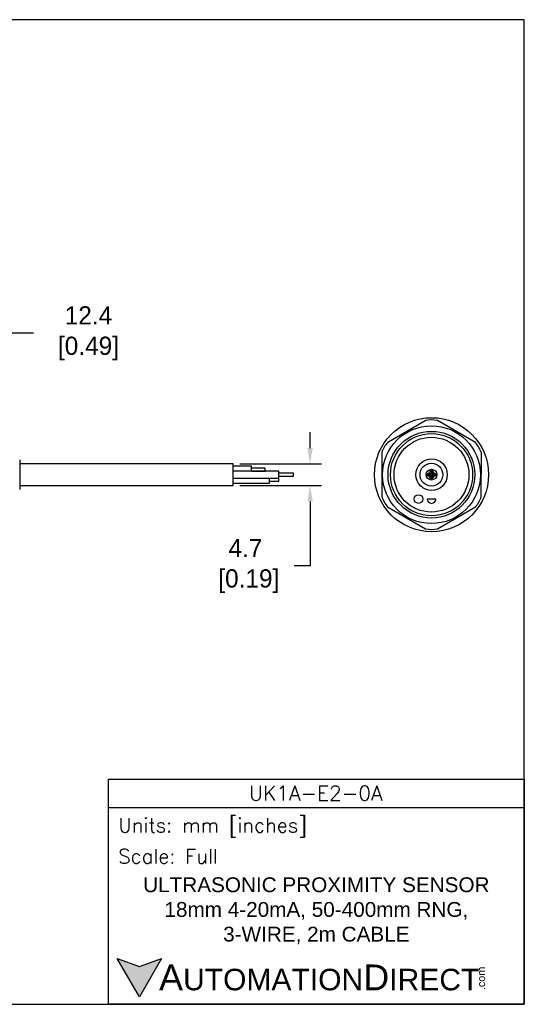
# Model space of a CAD drawing. Header units: inches. Extents: x 0 to 279, y 0 to 216.
# Tile 5 of 5: x 169 to 279, y 0 to 216. Entities that reach past the tile are written whole.
import ezdxf

# ---------------------------------------------------------------- set-up
doc = ezdxf.new("R2010")
doc.units = ezdxf.units.IN
doc.header["$LTSCALE"] = 10
doc.header["$MEASUREMENT"] = 0
doc.layers.add('DIM', color=140, linetype='Continuous')
doc.layers.add('Text', color=140, linetype='Continuous')
doc.styles.add('\\M+2ABAC\\M+2A6A11', font='txt')
doc.styles.add('ROMANS', font='romans.shx')
doc.dimstyles.get("Standard").update_dxf_attribs({"dimtxt": 4, "dimasz": 3.5, "dimexe": 2.5, "dimexo": 1.5, "dimgap": 1, "dimtad": 0, "dimtih": 1, "dimtoh": 1, "dimdec": 1, "dimzin": 0, "dimdsep": 46, "dimtxsty": 'Standard', "dimcen": 0, "dimadec": 0, "dimazin": 0, "dimtfac": 1, "dimtdec": 1, "dimtofl": 0, "dimtmove": 0, "dimatfit": 3, "dimfxl": 0, "dimtolj": 1, "dimtzin": 0, "dimarcsym": 0})

# ---------------------------------------------------------------- blocks, each defined once
blk = doc.blocks.new('*D5')
at = {"layer": 'Defpoints', "color": 0}
for p in [(153.46, 147.13), (165.85, 124.13), (153.46, 118.97)]:
    blk.add_point(p, dxfattribs=at)
at = {"layer": 'DIM', "color": 0, "lineweight": -2}
for p, q in [((153.46, 120.47), (153.46, 149.63)), ((165.85, 125.63), (165.85, 149.63)), ((162.35, 147.13), (156.96, 147.13)), ((171.84, 147.13), (165.85, 147.13))]:
    blk.add_line(p, q, dxfattribs=at)
at = {"layer": 'DIM', "color": 0}
for points in [[(156.96, 147.71), (156.96, 146.54), (153.46, 147.13)], [(162.35, 147.71), (162.35, 146.54), (165.85, 147.13)]]:
    blk.add_solid(points, dxfattribs=at)
at = {"layer": 'DIM', "color": 0, "insert": (183.17, 147.13), "char_height": 4, "attachment_point": 5}
blk.add_mtext('\\A1; 12.4\\P [0.49]', dxfattribs=at)
blk = doc.blocks.new('*D3')
at = {"layer": 'Defpoints', "color": 0}
for p in [(215.61, 118.48), (215.61, 113.78), (232.46, 113.78)]:
    blk.add_point(p, dxfattribs=at)
at = {"layer": 'DIM', "color": 0, "lineweight": -2}
for p, q in [((232.46, 121.98), (232.46, 125.48)), ((217.11, 118.48), (234.96, 118.48)), ((217.11, 113.78), (234.96, 113.78)), ((232.46, 110.28), (232.46, 96.12)), ((232.46, 96.12), (228.96, 96.12))]:
    blk.add_line(p, q, dxfattribs=at)
at = {"layer": 'DIM', "color": 0}
for points in [[(231.88, 121.98), (233.05, 121.98), (232.46, 118.48)], [(231.88, 110.28), (233.05, 110.28), (232.46, 113.78)]]:
    blk.add_solid(points, dxfattribs=at)
at = {"layer": 'DIM', "color": 0, "insert": (218.3, 96.12), "char_height": 4, "attachment_point": 5}
blk.add_mtext('\\A1;4.7\\P [0.19]', dxfattribs=at)

msp = doc.modelspace()

# ---------------------------------------------------------------- hatches: boundary and pattern name
at = {"layer": 'Text'}
msp.add_hatch(color=256, dxfattribs=at).paths.add_polyline_path([(199.93, 10.07), (195.08, 8.31), (190.23, 10.07), (195.08, 1.67)])

# ---------------------------------------------------------------- linework, layer by layer
for p, q in [((257.8, 127.98), (249.47, 123.2)), ((268.69, 123.17), (260.39, 127.98)), ((248.18, 120.95), (248.16, 111.35)), ((269.98, 111.32), (269.99, 120.92)), ((168.85, 119.38), (168.85, 112.89)), ((215.61, 118.48), (168.85, 118.48)), ((215.61, 113.78), (215.61, 118.48)), ((219.61, 117.98), (215.61, 117.98)), ((225.61, 116.88), (215.61, 116.88)), ((219.61, 116.88), (219.61, 117.98)), ((222.61, 117.58), (219.61, 117.58)), ((219.61, 116.89), (222.61, 116.89)), ((222.61, 116.89), (222.61, 117.58)), ((225.61, 115.38), (225.61, 116.88)), ((215.61, 115.38), (225.61, 115.38)), ((223.61, 114.28), (223.61, 115.38)), ((225.61, 115.33), (223.61, 115.33)), ((223.61, 114.73), (225.61, 114.73)), ((228.82, 116.43), (225.61, 116.43)), ((225.61, 115.83), (228.82, 115.83)), ((225.61, 114.73), (225.61, 115.33)), ((228.82, 115.83), (228.82, 116.43)), ((168.85, 113.78), (215.61, 113.78)), ((215.61, 114.28), (223.61, 114.28)), ((260, 110.8), (258.1, 110.8)), ((249.46, 109.1), (257.76, 104.29)), ((260.36, 104.29), (268.68, 109.07))]:
    msp.add_line(p, q)
for centre, radius in [((259.08, 116.13), 12.5), ((259.06, 116.13), 10.72), ((259.06, 116.13), 9.5), ((259.08, 116.13), 9), ((259.06, 116.13), 8.2), ((259.08, 116.13), 3.45), ((259.06, 116.13), 2.5), ((259.08, 116.13), 1.18), ((259.08, 116.68), 0.375), ((259.08, 116.68), 0.15), ((258.53, 116.13), 0.375), ((258.53, 116.13), 0.172), ((259.08, 115.58), 0.375), ((259.08, 115.58), 0.15), ((259.63, 116.13), 0.375), ((259.63, 116.13), 0.15), ((256.22, 110.8), 0.95)]:
    msp.add_circle(centre, radius)
for centre, radius, start, end in [((259.1, 122.47), 5.66, 76.7986, 103.2975), ((253.6, 119.32), 5.66, 136.7986, 163.2975), ((264.57, 119.28), 5.66, 16.7986, 43.2975), ((253.58, 112.98), 5.66, 196.7986, 223.2975), ((259.05, 110.8), 0.95, 180, 0), ((264.55, 112.95), 5.66, 316.7986, 343.2975), ((259.06, 109.8), 5.66, 256.7986, 283.2975)]:
    msp.add_arc(centre, radius, start, end)
at = {"layer": 'Defpoints'}
msp.add_lwpolyline([(279.4, 215.9), (0, 215.9), (0, 0), (279.4, 0)], close=True, dxfattribs=at)
at = {"layer": 'Text'}
msp.add_line((188.28, 43.12), (279.4, 43.12), dxfattribs=at)
for points in [[(188.28, 0), (188.28, 49.4), (279.4, 49.4), (279.4, 0)], [(199.93, 10.07), (195.08, 1.67), (190.23, 10.07), (195.08, 8.31)]]:
    msp.add_lwpolyline(points, close=True, dxfattribs=at)

# ---------------------------------------------------------------- texts
at = {"layer": 'Text', "linetype": 'Continuous', "insert": (233.7, 46.3), "char_height": 3.248, "width": 61.1425, "attachment_point": 5, "style": 'ROMANS'}
msp.add_mtext('UK1A-E2-0A', dxfattribs=at)
at = {"layer": 'Text', "attachment_point": 4}
for s, insert, char_height, width, style in [(' Units: mm [inches]', (188.28, 38.75), 3.1404, 91.118, 'ROMANS'), (' Scale: Full', (188.28, 32.47), 3.1404, 91.118, 'ROMANS'), ('{\\fArial|b0|i0|c0|p34;     \\H1.2x;A\\H0.8333x;UTOMATION\\H1.2x;D\\H0.8333x;IRECT}', (190.23, 5.87), 4.7106, 79.7962, '\\M+2ABAC\\M+2A6A11')]:
    msp.add_mtext(s, dxfattribs=dict(at, insert=insert, char_height=char_height, width=width, style=style))
at = {"layer": 'Text', "linetype": 'Continuous', "insert": (233.84, 20.5), "char_height": 3.2482, "width": 90.3508, "attachment_point": 5}
msp.add_mtext('{\\fArial|b0|i0|c0|p34;ULTRASONIC PROXIMITY SENSOR\\P18mm 4-20mA, 50-400mm RNG, \\P3-WIRE, 2m CABLE}', dxfattribs=at)
at = {"layer": 'Text', "insert": (269.12, 3.11), "char_height": 1.6958, "width": 5.0253, "attachment_point": 1, "rotation": 90, "style": '\\M+2ABAC\\M+2A6A11'}
msp.add_mtext('{\\fArial|b0|i0|c0|p34;.com}', dxfattribs=at)

# ---------------------------------------------------------------- dimensions: what is measured, and where the dimension line sits
at = {"layer": 'DIM'}
dim = msp.add_linear_dim(base=(153.46, 147.13), p1=(165.85, 124.13), p2=(153.46, 118.97), angle=180, text=' <>', dimstyle='Standard', override={"dimpost": '\\X', "dimtmove": 1}, dxfattribs=at)
dim.commit()
dim.dimension.update_dxf_attribs({"geometry": '*D5', "text_midpoint": (183.17, 151.77), "dimtype": 160})
dim = msp.add_linear_dim(base=(232.46, 113.78), p1=(215.61, 118.48), p2=(215.61, 113.78), angle=90, dimstyle='Standard', override={"dimpost": '\\X'}, dxfattribs=at)
dim.commit()
dim.dimension.update_dxf_attribs({"geometry": '*D3', "text_midpoint": (218.3, 96.12), "dimtype": 160})

doc.saveas('drawing.dxf')
